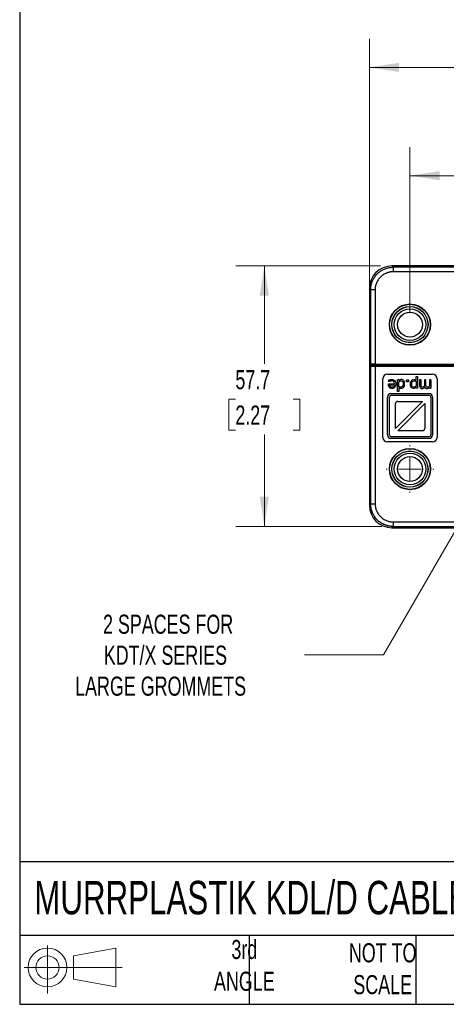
# Model space of a CAD drawing. Header units: millimetres. Extents: x 13 to 546, y 13 to 419.
# Tile 1 of 12: x 13 to 107, y 13 to 231. Entities that reach past the tile are written whole.
import ezdxf

# ---------------------------------------------------------------- set-up
doc = ezdxf.new("R2010")
doc.units = ezdxf.units.MM
doc.header["$LTSCALE"] = 2
doc.layers.add('TEXT', color=140, linetype='Continuous', lineweight=25)
doc.styles.add('SLDTEXTSTYLE0', font='TXT', dxfattribs={"width": 0.7})
doc.dimstyles.new('SLDDIMSTYLE0', dxfattribs={"dimtxt": 4.316016, "dimasz": 6.604, "dimexe": 0, "dimexo": 0.0625, "dimgap": 1.079004, "dimtad": 0, "dimtih": 1, "dimtoh": 1, "dimrnd": 1e-09, "dimzin": 4, "dimdsep": 46, "dimtxsty": 'SLDTEXTSTYLE0', "dimsah": 1, "dimcen": 0.09, "dimadec": 0, "dimazin": 1, "dimtfac": 1, "dimtofl": 0, "dimtmove": 0, "dimatfit": 3, "dimfxl": 0, "dimfrac": 2, "dimtolj": 1, "dimtzin": 12, "dimarcsym": 0})
doc.dimstyles.new('SLDDIMSTYLE3', dxfattribs={"dimtxt": 4.316016, "dimasz": 6.604, "dimexe": 0, "dimexo": 0.0625, "dimgap": 1.079004, "dimtad": 0, "dimtih": 1, "dimtoh": 1, "dimrnd": 1e-09, "dimzin": 12, "dimdsep": 46, "dimtxsty": 'SLDTEXTSTYLE0', "dimsah": 1, "dimcen": 0.09, "dimadec": 0, "dimazin": 3, "dimtfac": 1, "dimtofl": 0, "dimtmove": 0, "dimatfit": 3, "dimfxl": 0, "dimfrac": 2, "dimtolj": 1, "dimtzin": 12, "dimarcsym": 0})
doc.dimstyles.new('SLDDIMSTYLE4', dxfattribs={"dimtxt": 4.316016, "dimasz": 6.604, "dimexe": 0, "dimexo": 0.0625, "dimgap": 1.079004, "dimtad": 0, "dimtih": 1, "dimtoh": 1, "dimrnd": 1e-09, "dimzin": 12, "dimdsep": 46, "dimtxsty": 'SLDTEXTSTYLE0', "dimsah": 1, "dimcen": 0, "dimadec": 0, "dimazin": 3, "dimtfac": 1, "dimtofl": 0, "dimtmove": 0, "dimatfit": 3, "dimfxl": 0, "dimfrac": 2, "dimtolj": 1, "dimtzin": 12, "dimarcsym": 0})

# ---------------------------------------------------------------- blocks, each defined once
blk = doc.blocks.new('Block11')
at = {"color": 7, "linetype": 'Continuous', "lineweight": 18}
for p, q in [((5.18, 10.62), (5.18, 0)), ((10.96, 8.33), (20.35, 10.06)), ((20.35, 10.06), (20.35, 1.46)), ((10.96, 3.19), (10.96, 8.33)), ((0, 5.76), (21.75, 5.76)), ((10.96, 3.19), (20.35, 1.46))]:
    blk.add_line(p, q, dxfattribs=at)
for radius in [4.3, 2.57]:
    blk.add_circle((5.18, 5.76), radius, dxfattribs=at)
blk = doc.blocks.new('Block12')
at = {"color": 7, "linetype": 'Continuous'}
blk.add_blockref('Block11', (0, 0), dxfattribs=at)
blk = doc.blocks.new('_D_7')
at = {"color": 7, "linetype": 'Continuous', "lineweight": 0}
for p, q in [((92.62, 176.3), (60.55, 176.3)), ((66.9, 176.3), (66.9, 154.61)), ((60.48, 146.78), (59.03, 146.78)), ((59.03, 146.78), (59.03, 139.92)), ((73.31, 146.78), (74.76, 146.78)), ((74.76, 146.78), (74.76, 139.92)), ((59.03, 139.92), (60.48, 139.92)), ((74.76, 139.92), (73.31, 139.92)), ((66.9, 118.59), (66.9, 138.96)), ((92.91, 118.59), (60.55, 118.59))]:
    blk.add_line(p, q, dxfattribs=at)
at = {"color": 7, "linetype": 'Continuous', "lineweight": 18}
for points in [[(66.9, 176.3), (65.88, 169.69), (67.91, 169.69)], [(66.9, 118.59), (67.91, 125.19), (65.88, 125.19)]]:
    blk.add_solid(points, dxfattribs=at)
at = {"color": 7, "linetype": 'Continuous', "lineweight": 18, "char_height": 4.233, "attachment_point": 1, "style": 'SLDTEXTSTYLE0'}
for s, insert in [('57.7', (60.48, 153.21)), ('2.27', (60.48, 145.38))]:
    blk.add_mtext(s, dxfattribs=dict(at, insert=insert))
blk = doc.blocks.new('_D_8')
at = {"color": 7, "linetype": 'Continuous', "lineweight": 0}
for p, q in [((90.16, 169.8), (90.16, 226.65)), ((211.16, 173.84), (211.16, 226.65)), ((90.16, 220.3), (137.2, 220.3)), ((143.04, 220.3), (141.59, 220.3)), ((141.59, 220.3), (141.59, 213.44)), ((155.87, 220.3), (157.32, 220.3)), ((157.32, 220.3), (157.32, 213.44)), ((211.16, 220.3), (161.72, 220.3)), ((141.59, 213.44), (143.04, 213.44)), ((157.32, 213.44), (155.87, 213.44))]:
    blk.add_line(p, q, dxfattribs=at)
at = {"color": 7, "linetype": 'Continuous', "lineweight": 18}
for points in [[(90.16, 220.3), (96.76, 219.28), (96.76, 221.31)], [(211.16, 220.3), (204.56, 221.31), (204.56, 219.28)]]:
    blk.add_solid(points, dxfattribs=at)
at = {"color": 7, "linetype": 'Continuous', "lineweight": 18, "char_height": 4.233, "attachment_point": 1, "style": 'SLDTEXTSTYLE0'}
for s, insert in [('121.0', (141.25, 226.72)), ('4.76', (143.04, 218.89))]:
    blk.add_mtext(s, dxfattribs=dict(at, insert=insert))
blk = doc.blocks.new('_D_9')
at = {"color": 7, "linetype": 'Continuous', "lineweight": 0}
for p, q in [((117.79, 132.57), (93.29, 90.14)), ((93.29, 90.14), (75.82, 90.14))]:
    blk.add_line(p, q, dxfattribs=at)
at = {"color": 7, "linetype": 'Continuous', "lineweight": 18}
blk.add_solid([(117.79, 132.57), (113.6, 127.36), (115.36, 126.35)], dxfattribs=at)
at = {"color": 7, "linetype": 'Continuous', "lineweight": 18, "char_height": 4.2333, "attachment_point": 1, "style": 'SLDTEXTSTYLE0'}
for s, insert in [('2 SPACES FOR', (31.16, 99.03)), ('KDT/X SERIES', (31.33, 92.17)), ('LARGE GROMMETS', (24.98, 85.31))]:
    blk.add_mtext(s, dxfattribs=dict(at, insert=insert))
blk = doc.blocks.new('_D_11')
at = {"color": 7, "linetype": 'Continuous', "lineweight": 0}
for p, q in [((99.16, 165.84), (99.16, 202.65)), ((202.16, 165.84), (202.16, 202.65)), ((99.16, 196.3), (137.2, 196.3)), ((143.04, 196.3), (141.59, 196.3)), ((141.59, 196.3), (141.59, 189.44)), ((155.87, 196.3), (157.32, 196.3)), ((157.32, 196.3), (157.32, 189.44)), ((202.16, 196.3), (161.72, 196.3)), ((141.59, 189.44), (143.04, 189.44)), ((157.32, 189.44), (155.87, 189.44))]:
    blk.add_line(p, q, dxfattribs=at)
at = {"color": 7, "linetype": 'Continuous', "lineweight": 18}
for points in [[(99.16, 196.3), (105.76, 195.28), (105.76, 197.31)], [(202.16, 196.3), (195.56, 197.31), (195.56, 195.28)]]:
    blk.add_solid(points, dxfattribs=at)
at = {"color": 7, "linetype": 'Continuous', "lineweight": 18, "char_height": 4.233, "attachment_point": 1, "style": 'SLDTEXTSTYLE0'}
for s, insert in [('103.0', (141.25, 202.72)), ('4.06', (143.04, 194.89))]:
    blk.add_mtext(s, dxfattribs=dict(at, insert=insert))
blk = doc.blocks.new('SW_CENTERMARKSYMBOL_5')
at = {"color": 0, "linetype": 'Continuous', "lineweight": 18}
for p, q in [((0, 5.08), (0, 5.29)), ((0, 0), (0, 2.54)), ((-5.08, 0), (-5.29, 0)), ((0, 0), (-2.54, 0)), ((0, 0), (0, -2.54)), ((0, 0), (2.54, 0)), ((5.08, 0), (5.29, 0)), ((0, -5.08), (0, -5.29))]:
    blk.add_line(p, q, dxfattribs=at)

msp = doc.modelspace()

# ---------------------------------------------------------------- linework, layer by layer
for p, q in [((95.448, 176.009), (95.159, 176.297)), ((206.161, 176.297), (95.159, 176.297)), ((205.873, 176.009), (95.448, 176.009)), ((205.873, 175.009), (95.448, 175.009)), ((90.448, 171.01), (90.16, 171.298)), ((90.16, 171.298), (90.16, 167.358)), ((90.448, 171.01), (90.448, 154.526)), ((91.448, 171.01), (91.448, 154.535)), ((90.16, 167.358), (90.291, 167.227)), ((90.288, 167.17), (90.16, 167.297)), ((90.16, 167.258), (90.16, 123.297)), ((90.26, 167.258), (90.199, 167.258)), ((90.27, 160.797), (90.288, 166.315)), ((90.291, 166.297), (90.274, 160.797)), ((90.288, 166.315), (90.288, 167.17)), ((90.291, 167.227), (90.291, 166.297)), ((90.288, 155.279), (90.27, 160.797)), ((90.274, 160.797), (90.291, 155.297)), ((90.288, 154.099), (90.288, 155.279)), ((90.291, 155.297), (90.291, 154.447)), ((90.448, 154.019), (90.288, 154.099)), ((90.291, 154.447), (90.448, 154.526)), ((103.82, 154.447), (90.291, 154.447)), ((90.448, 154.019), (90.448, 123.585)), ((90.488, 154.297), (90.488, 154.447)), ((90.648, 154.219), (90.491, 154.297)), ((90.491, 154.297), (104.01, 154.297)), ((91.448, 154.535), (110.666, 154.535)), ((110.435, 154.212), (91.448, 154.212)), ((91.448, 154.012), (91.448, 123.585)), ((110.435, 154.012), (91.448, 154.012)), ((103.966, 154.484), (103.82, 154.447)), ((103.866, 154.453), (104.011, 154.489)), ((106.91, 154.484), (103.966, 154.484)), ((104.01, 154.297), (104.01, 154.484)), ((104.01, 154.297), (104.157, 154.261)), ((104.157, 154.261), (106.91, 154.261)), ((104.16, 154.484), (104.16, 154.261)), ((106.91, 154.26), (106.91, 154.485)), ((93.16, 138.297), (93.16, 151.297)), ((94.16, 152.297), (104.16, 152.297)), ((94.442, 150.628), (94.442, 150.978)), ((94.461, 150.628), (94.442, 150.628)), ((96.385, 148.442), (96.385, 151.095)), ((96.707, 151.095), (96.385, 151.095)), ((96.707, 150.902), (96.707, 151.095)), ((96.707, 149.531), (96.707, 150.632)), ((98.411, 151.095), (98.818, 151.095)), ((98.411, 150.61), (98.411, 151.095)), ((98.818, 150.61), (98.411, 150.61)), ((98.818, 151.095), (98.818, 150.61)), ((100.519, 150.999), (100.519, 151.797)), ((100.519, 151.797), (100.84, 151.797)), ((100.519, 150.739), (100.519, 149.657)), ((100.84, 151.797), (100.84, 149.189)), ((101.291, 151.095), (101.291, 149.84)), ((101.612, 151.095), (101.291, 151.095)), ((101.612, 149.992), (101.612, 151.095)), ((102.371, 151.095), (102.371, 149.84)), ((102.692, 151.095), (102.371, 151.095)), ((102.692, 149.992), (102.692, 151.095)), ((103.452, 151.095), (103.452, 149.671)), ((103.773, 151.095), (103.452, 151.095)), ((103.773, 151.095), (103.773, 149.189)), ((105.16, 151.297), (105.16, 138.297)), ((94.407, 150), (94.407, 150.175)), ((94.407, 150.175), (95.727, 150.175)), ((94.72, 149.93), (95.727, 149.93)), ((96.707, 148.442), (96.385, 148.442)), ((96.707, 149.266), (96.707, 148.442)), ((100.519, 149.189), (100.519, 149.389)), ((100.84, 149.189), (100.519, 149.189)), ((103.452, 149.399), (103.452, 149.189)), ((103.452, 149.189), (103.773, 149.189)), ((94.159, 138.842), (94.159, 147.249)), ((94.594, 138.847), (94.594, 147.247)), ((94.957, 148.047), (103.363, 148.047)), ((94.994, 147.647), (103.394, 147.647)), ((101.95, 146.297), (95.944, 140.291)), ((96.444, 146.298), (101.945, 146.298)), ((103.794, 147.247), (103.794, 138.847)), ((104.161, 147.249), (104.161, 138.842)), ((95.944, 140.296), (95.944, 145.798)), ((96.439, 139.796), (102.445, 145.803)), ((102.445, 145.798), (102.445, 140.296)), ((101.945, 139.796), (96.444, 139.796)), ((103.363, 138.044), (94.957, 138.044)), ((103.394, 138.447), (94.994, 138.447)), ((104.16, 137.297), (94.16, 137.297)), ((90.448, 123.585), (90.16, 123.297)), ((95.448, 118.586), (95.159, 118.297)), ((95.159, 118.297), (206.161, 118.297)), ((95.448, 119.585), (205.873, 119.585)), ((95.448, 118.586), (205.873, 118.586))]:
    msp.add_line(p, q)
for centre, radius in [((99.16, 163.297), 4.57), ((99.16, 163.297), 4.5), ((99.16, 163.297), 4), ((99.16, 163.297), 3.993), ((99.16, 163.297), 3.507), ((99.16, 163.297), 3.5), ((99.16, 163.297), 2.75), ((99.16, 131.297), 4.57), ((99.16, 131.297), 4.5), ((99.16, 131.297), 4), ((99.16, 131.297), 3.993), ((99.16, 131.297), 3.507), ((99.16, 131.297), 3.5), ((99.16, 131.297), 2.75)]:
    msp.add_circle(centre, radius)
for centre, radius, start, end in [((94.16, 151.297), 1, 90, 180), ((104.16, 151.297), 1, 0, 90), ((94.957, 147.249), 0.798, 90, 180), ((94.994, 147.247), 0.4, 90, 180), ((96.444, 145.798), 0.5, 90, 180), ((101.945, 145.798), 0.5, 89.42706, 90), ((103.363, 147.249), 0.798, 0, 90), ((103.394, 147.247), 0.4, 0, 90), ((101.945, 145.798), 0.5, 0, 0.57294), ((96.444, 140.296), 0.5, 180, 180.57294), ((96.444, 140.296), 0.5, 269.42706, 270), ((101.945, 140.296), 0.5, 270, 0), ((94.16, 138.297), 1, 180, 270), ((94.957, 138.842), 0.798, 180, 270), ((94.994, 138.847), 0.4, 180, 270), ((103.363, 138.842), 0.798, 270, 0), ((103.394, 138.847), 0.4, 270, 0), ((104.16, 138.297), 1, 270, 0)]:
    msp.add_arc(centre, radius, start, end)
for centre, major_axis, ratio, start_param, end_param in [((95.161, 171.297), (3.537, -3.537), 0.9996955, 2.3563468, 3.9268385), ((90.488, 154.099), (0.171, 0.106), 0.9806753, 1.0258953, 2.5792383), ((91.448, 154.526), (1, 0), 0.0087269, 1.5707963, 3.1241394), ((103.82, 154.637), (-0.184, -0.046), 0.9993528, 1.3257549, 1.5707963), ((95.161, 123.298), (3.537, 3.537), 0.9996955, 2.3563468, 3.9268385)]:
    msp.add_ellipse(centre, major_axis=major_axis, ratio=ratio, start_param=start_param, end_param=end_param)
for points, knots in [([(90.448, 171.01), (90.449, 171.086), (90.452, 171.239), (90.468, 171.466), (90.493, 171.692), (90.529, 171.914), (90.575, 172.134), (90.63, 172.35), (90.694, 172.562), (90.767, 172.77), (90.848, 172.973), (90.938, 173.171), (91.036, 173.364), (91.141, 173.551), (91.253, 173.733), (91.373, 173.908), (91.498, 174.077), (91.63, 174.24), (91.768, 174.396), (91.96, 174.596), (92.216, 174.831), (92.548, 175.089), (92.905, 175.321), (93.286, 175.524), (93.687, 175.696), (94.108, 175.833), (94.544, 175.933), (94.992, 175.997), (95.295, 176.005), (95.448, 176.009)], [0, 0, 0, 0, 0.0292191, 0.058269, 0.0871496, 0.1158609, 0.1444031, 0.1727761, 0.2009798, 0.2290144, 0.2568799, 0.2845762, 0.3121034, 0.3394615, 0.3666505, 0.3936704, 0.4205212, 0.4472031, 0.4737159, 0.5000597, 0.5529038, 0.6064238, 0.6606199, 0.7154922, 0.7710407, 0.8272656, 0.8841671, 0.9417452, 1, 1, 1, 1]), ([(95.448, 175.009), (95.384, 175.008), (95.258, 175.007), (95.07, 174.993), (94.883, 174.971), (94.698, 174.94), (94.515, 174.901), (94.333, 174.853), (94.153, 174.795), (93.908, 174.705), (93.605, 174.567), (93.253, 174.362), (92.921, 174.12), (92.615, 173.843), (92.338, 173.536), (92.096, 173.205), (91.89, 172.853), (91.726, 172.492), (91.601, 172.127), (91.513, 171.761), (91.458, 171.387), (91.452, 171.136), (91.448, 171.01)], [0, 0, 0, 0, 0.0302353, 0.0602715, 0.090175, 0.1200131, 0.1498533, 0.1797634, 0.2098107, 0.2400612, 0.3043296, 0.3686806, 0.4343139, 0.5000324, 0.5656652, 0.6313841, 0.6956513, 0.7600035, 0.8202547, 0.8799778, 0.939713, 1, 1, 1, 1]), ([(95.448, 176.009), (95.448, 176.004), (95.448, 175.895), (95.448, 175.525), (95.448, 175.268), (95.448, 175.009)], [0, 0, 0, 0, 0.5, 0.5, 1, 1, 1, 1]), ([(91.448, 171.01), (91.189, 171.01), (90.932, 171.01), (90.563, 171.01), (90.453, 171.01), (90.448, 171.01)], [0, 0, 0, 0, 0.5, 0.5, 1, 1, 1, 1]), ([(90.448, 154.019), (90.448, 154.071), (90.47, 154.123), (90.544, 154.197), (90.596, 154.219), (90.648, 154.219)], [0, 0, 0, 0, 0.5, 0.5, 1, 1, 1, 1]), ([(91.448, 154.012), (91.416, 154.012), (91.348, 154.012), (91.246, 154.012), (91.14, 154.012), (91.032, 154.013), (90.925, 154.013), (90.821, 154.014), (90.723, 154.014), (90.635, 154.015), (90.559, 154.016), (90.499, 154.017), (90.459, 154.018), (90.452, 154.018), (90.448, 154.019)], [0, 0, 0, 0, 0.063091, 0.1298644, 0.2003196, 0.2744561, 0.3522734, 0.4337708, 0.5189477, 0.6078035, 0.7003373, 0.7965485, 0.8964364, 1, 1, 1, 1]), ([(91.448, 154.212), (91.423, 154.212), (91.374, 154.212), (91.3, 154.212), (91.227, 154.212), (91.129, 154.212), (91.01, 154.213), (90.884, 154.214), (90.78, 154.215), (90.706, 154.216), (90.659, 154.217), (90.652, 154.218), (90.648, 154.219)], [0, 0, 0, 0, 0.0602914, 0.1201078, 0.1799775, 0.2404276, 0.3700568, 0.5001208, 0.6297521, 0.7598183, 0.8798031, 1, 1, 1, 1]), ([(91.448, 154.212), (91.448, 154.211), (91.448, 154.19), (91.448, 154.116), (91.448, 154.064), (91.448, 154.012)], [0, 0, 0, 0, 0.5, 0.5, 1, 1, 1, 1]), ([(94.442, 150.978), (94.479, 150.993), (94.526, 151.012), (94.639, 151.056), (94.689, 151.073), (94.733, 151.085)], [-2, -2, -2, -2, -1, -1, 0, 0, 0, 0]), ([(94.706, 150.774), (94.648, 150.747), (94.6, 150.721), (94.52, 150.673), (94.487, 150.65), (94.461, 150.628)], [-2, -2, -2, -2, -1, -1, 0, 0, 0, 0]), ([(94.706, 150.774), (94.761, 150.799), (94.822, 150.819), (94.958, 150.851), (95.027, 150.859), (95.097, 150.859)], [-2, -2, -2, -2, -1, -1, 0, 0, 0, 0]), ([(94.733, 151.085), (94.794, 151.103), (94.851, 151.116), (94.952, 151.134), (95.016, 151.139), (95.093, 151.139)], [-2, -2, -2, -2, -1, -1, 0, 0, 0, 0]), ([(95.093, 151.139), (95.397, 151.139), (95.634, 151.053), (95.968, 150.712), (96.052, 150.468), (96.052, 150.153)], [-2, -2, -2, -2, -1, -1, 0, 0, 0, 0]), ([(95.727, 150.175), (95.727, 150.396), (95.671, 150.565), (95.449, 150.8), (95.295, 150.859), (95.097, 150.859)], [-2, -2, -2, -2, -1, -1, 0, 0, 0, 0]), ([(96.964, 151.081), (96.914, 151.058), (96.872, 151.032), (96.799, 150.977), (96.756, 150.943), (96.707, 150.902)], [-2, -2, -2, -2, -1, -1, 0, 0, 0, 0]), ([(96.707, 150.632), (96.782, 150.697), (96.862, 150.748), (97.033, 150.825), (97.117, 150.844), (97.201, 150.844)], [0, 0, 0, 0, 1, 1, 2, 2, 2, 2]), ([(97.275, 151.149), (97.21, 151.149), (97.154, 151.143), (97.056, 151.12), (97.009, 151.103), (96.964, 151.081)], [-2, -2, -2, -2, -1, -1, 0, 0, 0, 0]), ([(97.201, 150.844), (97.358, 150.844), (97.473, 150.785), (97.616, 150.548), (97.651, 150.376), (97.651, 150.151)], [0, 0, 0, 0, 1, 1, 2, 2, 2, 2]), ([(97.787, 150.894), (97.725, 150.977), (97.651, 151.041), (97.475, 151.127), (97.379, 151.149), (97.275, 151.149)], [-2, -2, -2, -2, -1, -1, 0, 0, 0, 0]), ([(97.983, 150.157), (97.983, 150.317), (97.966, 150.459), (97.897, 150.706), (97.849, 150.81), (97.787, 150.894)], [-2, -2, -2, -2, -1, -1, 0, 0, 0, 0]), ([(99.242, 150.091), (99.242, 150.409), (99.318, 150.662), (99.622, 151.038), (99.813, 151.132), (100.045, 151.132)], [-2, -2, -2, -2, -1, -1, 0, 0, 0, 0]), ([(99.574, 150.128), (99.574, 150.361), (99.62, 150.539), (99.804, 150.783), (99.933, 150.844), (100.099, 150.844)], [0, 0, 0, 0, 1, 1, 2, 2, 2, 2]), ([(100.045, 151.132), (100.14, 151.132), (100.224, 151.121), (100.369, 151.078), (100.443, 151.044), (100.519, 150.999)], [-2, -2, -2, -2, -1, -1, 0, 0, 0, 0]), ([(100.099, 150.844), (100.176, 150.844), (100.244, 150.837), (100.363, 150.807), (100.435, 150.779), (100.519, 150.739)], [0, 0, 0, 0, 1, 1, 2, 2, 2, 2]), ([(94.619, 149.348), (94.551, 149.421), (94.498, 149.509), (94.426, 149.719), (94.407, 149.848), (94.407, 150)], [-2, -2, -2, -2, -1, -1, 0, 0, 0, 0]), ([(95.171, 149.136), (95.053, 149.136), (94.948, 149.153), (94.766, 149.222), (94.687, 149.275), (94.619, 149.348)], [-2, -2, -2, -2, -1, -1, 0, 0, 0, 0]), ([(94.829, 149.548), (94.795, 149.59), (94.769, 149.643), (94.733, 149.769), (94.723, 149.844), (94.72, 149.93)], [0, 0, 0, 0, 1, 1, 2, 2, 2, 2]), ([(95.19, 149.399), (95.103, 149.399), (95.031, 149.412), (94.914, 149.463), (94.866, 149.5), (94.829, 149.548)], [0, 0, 0, 0, 1, 1, 2, 2, 2, 2]), ([(96.052, 150.153), (96.052, 149.843), (95.971, 149.596), (95.646, 149.228), (95.433, 149.136), (95.171, 149.136)], [-2, -2, -2, -2, -1, -1, 0, 0, 0, 0]), ([(95.57, 149.55), (95.521, 149.5), (95.466, 149.463), (95.347, 149.412), (95.275, 149.399), (95.19, 149.399)], [0, 0, 0, 0, 1, 1, 2, 2, 2, 2]), ([(95.727, 149.93), (95.72, 149.849), (95.704, 149.778), (95.655, 149.656), (95.618, 149.6), (95.57, 149.55)], [0, 0, 0, 0, 1, 1, 2, 2, 2, 2]), ([(97.124, 149.43), (97.052, 149.43), (96.984, 149.437), (96.858, 149.466), (96.786, 149.493), (96.707, 149.531)], [0, 0, 0, 0, 1, 1, 2, 2, 2, 2]), ([(97.178, 149.136), (97.083, 149.136), (97.001, 149.147), (96.859, 149.189), (96.785, 149.222), (96.707, 149.266)], [-2, -2, -2, -2, -1, -1, 0, 0, 0, 0]), ([(97.651, 150.151), (97.651, 149.917), (97.605, 149.739), (97.418, 149.492), (97.289, 149.43), (97.124, 149.43)], [0, 0, 0, 0, 1, 1, 2, 2, 2, 2]), ([(97.74, 149.401), (97.67, 149.319), (97.586, 149.254), (97.39, 149.16), (97.286, 149.136), (97.178, 149.136)], [-2, -2, -2, -2, -1, -1, 0, 0, 0, 0]), ([(97.74, 149.401), (97.815, 149.493), (97.875, 149.6), (97.961, 149.845), (97.983, 149.989), (97.983, 150.157)], [-2, -2, -2, -2, -1, -1, 0, 0, 0, 0]), ([(99.936, 149.136), (99.718, 149.136), (99.548, 149.222), (99.304, 149.568), (99.242, 149.8), (99.242, 150.091)], [-2, -2, -2, -2, -1, -1, 0, 0, 0, 0]), ([(100.014, 149.441), (99.859, 149.441), (99.747, 149.501), (99.609, 149.741), (99.574, 149.91), (99.574, 150.128)], [0, 0, 0, 0, 1, 1, 2, 2, 2, 2]), ([(100.519, 149.389), (100.439, 149.316), (100.351, 149.256), (100.156, 149.16), (100.05, 149.136), (99.936, 149.136)], [-2, -2, -2, -2, -1, -1, 0, 0, 0, 0]), ([(100.519, 149.657), (100.443, 149.594), (100.363, 149.542), (100.193, 149.461), (100.105, 149.441), (100.014, 149.441)], [0, 0, 0, 0, 1, 1, 2, 2, 2, 2]), ([(101.291, 149.84), (101.291, 149.709), (101.305, 149.601), (101.361, 149.428), (101.4, 149.356), (101.451, 149.298)], [-2, -2, -2, -2, -1, -1, 0, 0, 0, 0]), ([(101.451, 149.298), (101.5, 149.241), (101.559, 149.199), (101.693, 149.149), (101.768, 149.136), (101.85, 149.136)], [-2, -2, -2, -2, -1, -1, 0, 0, 0, 0]), ([(101.665, 149.574), (101.643, 149.615), (101.629, 149.673), (101.615, 149.823), (101.612, 149.904), (101.612, 149.992)], [-2, -2, -2, -2, -1, -1, 0, 0, 0, 0]), ([(101.933, 149.441), (101.86, 149.441), (101.803, 149.451), (101.719, 149.495), (101.687, 149.529), (101.665, 149.574)], [-2, -2, -2, -2, -1, -1, 0, 0, 0, 0]), ([(101.85, 149.136), (101.957, 149.136), (102.057, 149.164), (102.241, 149.275), (102.335, 149.357), (102.433, 149.465)], [-2, -2, -2, -2, -1, -1, 0, 0, 0, 0]), ([(102.377, 149.677), (102.298, 149.6), (102.22, 149.542), (102.069, 149.461), (101.999, 149.441), (101.933, 149.441)], [-2, -2, -2, -2, -1, -1, 0, 0, 0, 0]), ([(102.371, 149.84), (102.371, 149.804), (102.372, 149.773), (102.375, 149.719), (102.376, 149.696), (102.377, 149.677)], [-2, -2, -2, -2, -1, -1, 0, 0, 0, 0]), ([(102.433, 149.465), (102.478, 149.349), (102.544, 149.265), (102.719, 149.162), (102.819, 149.136), (102.931, 149.136)], [-2, -2, -2, -2, -1, -1, 0, 0, 0, 0]), ([(102.746, 149.574), (102.724, 149.615), (102.709, 149.673), (102.696, 149.823), (102.692, 149.904), (102.692, 149.992)], [-2, -2, -2, -2, -1, -1, 0, 0, 0, 0]), ([(103.013, 149.441), (102.941, 149.441), (102.883, 149.451), (102.8, 149.495), (102.768, 149.529), (102.746, 149.574)], [-2, -2, -2, -2, -1, -1, 0, 0, 0, 0]), ([(102.931, 149.136), (103.03, 149.136), (103.12, 149.159), (103.285, 149.251), (103.368, 149.316), (103.452, 149.399)], [-2, -2, -2, -2, -1, -1, 0, 0, 0, 0]), ([(103.452, 149.671), (103.38, 149.604), (103.307, 149.549), (103.154, 149.462), (103.082, 149.441), (103.013, 149.441)], [-2, -2, -2, -2, -1, -1, 0, 0, 0, 0]), ([(90.448, 123.585), (90.453, 123.585), (90.563, 123.585), (90.932, 123.585), (91.189, 123.585), (91.448, 123.585)], [0, 0, 0, 0, 0.5, 0.5, 1, 1, 1, 1]), ([(95.448, 118.586), (95.371, 118.587), (95.219, 118.589), (94.991, 118.605), (94.766, 118.631), (94.543, 118.666), (94.324, 118.712), (94.108, 118.767), (93.896, 118.831), (93.688, 118.904), (93.485, 118.985), (93.287, 119.075), (93.094, 119.173), (92.906, 119.278), (92.725, 119.39), (92.549, 119.51), (92.38, 119.636), (92.217, 119.768), (92.061, 119.905), (91.862, 120.097), (91.626, 120.353), (91.368, 120.685), (91.136, 121.042), (90.933, 121.423), (90.762, 121.825), (90.625, 122.245), (90.525, 122.681), (90.461, 123.129), (90.453, 123.432), (90.448, 123.585)], [0, 0, 0, 0, 0.0292191, 0.058269, 0.0871496, 0.115861, 0.1444031, 0.1727761, 0.2009798, 0.2290144, 0.2568799, 0.2845762, 0.3121034, 0.3394615, 0.3666505, 0.3936704, 0.4205212, 0.4472031, 0.4737159, 0.5000597, 0.5529038, 0.6064238, 0.6606199, 0.7154922, 0.7710407, 0.8272656, 0.8841671, 0.9417452, 1, 1, 1, 1]), ([(91.448, 123.585), (91.449, 123.522), (91.451, 123.395), (91.464, 123.207), (91.486, 123.02), (91.517, 122.835), (91.557, 122.652), (91.605, 122.47), (91.662, 122.29), (91.752, 122.045), (91.89, 121.742), (92.096, 121.39), (92.338, 121.059), (92.615, 120.752), (92.921, 120.475), (93.253, 120.233), (93.605, 120.028), (93.965, 119.864), (94.331, 119.738), (94.697, 119.65), (95.07, 119.595), (95.321, 119.589), (95.448, 119.585)], [0, 0, 0, 0, 0.0302353, 0.0602715, 0.090175, 0.1200131, 0.1498533, 0.1797634, 0.2098107, 0.2400612, 0.3043296, 0.3686806, 0.4343139, 0.5000324, 0.5656652, 0.6313841, 0.6956513, 0.7600035, 0.8202547, 0.8799778, 0.939713, 1, 1, 1, 1]), ([(95.448, 119.585), (95.448, 119.327), (95.448, 119.069), (95.448, 118.7), (95.448, 118.59), (95.448, 118.586)], [0, 0, 0, 0, 0.5, 0.5, 1, 1, 1, 1])]:
    msp.add_open_spline(points, degree=3, knots=knots)
msp.add_open_spline([(90.491, 154.297), (90.49, 154.297), (90.489, 154.297), (90.488, 154.297)], degree=3)
at = {"layer": 'TEXT'}
for p, q in [((12.7, 419.1), (12.7, 12.7)), ((546.1, 44.252), (12.7, 44.252)), ((546.1, 27.94), (12.7, 27.94)), ((63.5, 27.94), (63.5, 12.7)), ((100.423, 27.94), (100.423, 12.7)), ((12.7, 12.7), (546.1, 12.7))]:
    msp.add_line(p, q, dxfattribs=at)

# ---------------------------------------------------------------- block references
at = {"color": 7, "linetype": 'Continuous', "lineweight": 0}
msp.add_blockref('SW_CENTERMARKSYMBOL_5', (99.16, 131.297), dxfattribs=at)
at = {"layer": 'TEXT'}
msp.add_blockref('Block12', (13.676, 15.108), dxfattribs=at)

# ---------------------------------------------------------------- texts
at = {"layer": 'TEXT', "style": 'SLDTEXTSTYLE0'}
for s, insert, char_height, attachment_point in [('MURRPLASTIK KDL/D CABLE ENTRY SYSTEM FRAME', (15.931, 40.047), 7.40833, 1), ('3rd^JANGLE', (62.466, 26.976), 4.2333, 2), ('NOT TO^JSCALE', (93.112, 26.23), 4.23333, 2)]:
    msp.add_mtext(s, dxfattribs=dict(at, insert=insert, char_height=char_height, attachment_point=attachment_point))

# ---------------------------------------------------------------- dimensions: what is measured, and where the dimension line sits
at = {"color": 7, "linetype": 'Continuous', "lineweight": 18}
for base, p1, p2, picture, middle in [((211.16, 220.297), (90.16, 167.258), (211.16, 171.298), '_D_8', (149.456, 220.297)), ((202.16, 196.297), (99.16, 163.297), (202.16, 163.297), '_D_11', (149.456, 196.297))]:
    dim = msp.add_linear_dim(base=base, p1=p1, p2=p2, dimstyle='SLDDIMSTYLE0', dxfattribs=at)
    dim.commit()
    dim.dimension.update_dxf_attribs({"geometry": picture, "text_midpoint": middle, "dimtype": 160})
dim = msp.add_linear_dim(base=(66.897, 118.586), p1=(95.159, 176.297), p2=(95.448, 118.586), angle=90, dimstyle='SLDDIMSTYLE3', dxfattribs=at)
dim.commit()
dim.dimension.update_dxf_attribs({"geometry": '_D_7', "text_midpoint": (66.897, 146.782), "dimtype": 160})
dim = msp.add_radius_dim(center=(126.285, 147.297), mpoint=(117.785, 132.575), text='2 SPACES FOR\\PKDT/X SERIES\\PLARGE GROMMETS', dimstyle='SLDDIMSTYLE4', dxfattribs=at)
dim.commit()
dim.dimension.update_dxf_attribs({"geometry": '_D_9', "text_midpoint": (51.987, 90.14), "dimtype": 164})

doc.saveas('drawing.dxf')
